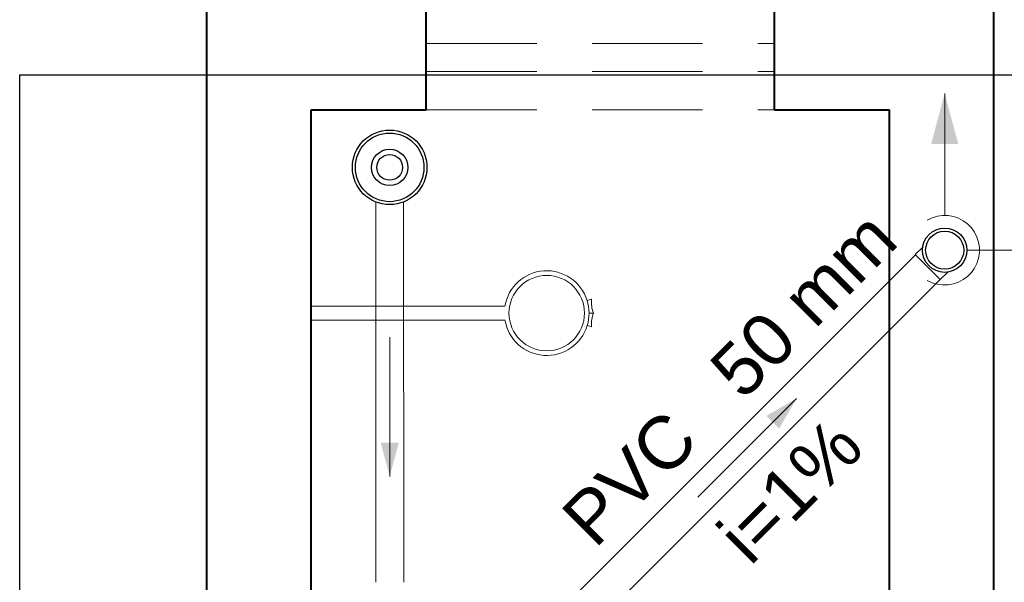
# Model space of a CAD drawing. Header units: millimetres. Extents: x 53 to 3943, y 29 to 3483.
# Tile 12 of 52: x 3866.24 to 3869.07, y 3426.01 to 3427.62. Entities that reach past the tile are written whole.
import ezdxf

# ---------------------------------------------------------------- set-up
doc = ezdxf.new("R2010")
doc.units = ezdxf.units.MM
doc.header["$MEASUREMENT"] = 0
doc.linetypes.add('HIDDEN2', pattern=[0.47625, 0.3175, -0.15875])
for name, color, linetype, lineweight in [('CV-Condutos', 1, 'Continuous', 5), ('CV-Indicação coluna', 5, 'Continuous', 5), ('CV-Sentido conduto', 9, 'Continuous', 5), ('CV-Textos conduto', 7, 'Continuous', 5), ('DI-Detalhes', 1, 'Continuous', 30), ('MB_ALVENARIA', 7, 'Continuous', 40), ('MB_ESQUADRIA', 7, 'Continuous', 5), ('MB_MOBILIÁRIO', 8, 'Continuous', 13), ('TQ-Condutos', 3, 'Continuous', 5), ('TQ-Sentido conduto', 9, 'Continuous', 5)]:
    doc.layers.add(name, color=color, linetype=linetype, lineweight=lineweight)
doc.layers.add('Simbolos', color=5, linetype='Continuous')
doc.layers.add('Simbolos_int', color=2, linetype='Continuous')
doc.styles.add('Arial', font='arial.ttf')

msp = doc.modelspace()

# ---------------------------------------------------------------- hatches: boundary and pattern name
at = {"layer": 'CV-Condutos', "linetype": 'Continuous'}
msp.add_hatch(color=256, dxfattribs=at).paths.add_polyline_path([(3868.8991, 3427.413), (3868.8603, 3427.2681), (3868.938, 3427.2681)])
at = {"layer": 'CV-Sentido conduto', "linetype": 'Continuous'}
msp.add_hatch(color=256, dxfattribs=at).paths.add_polyline_path([(3868.4736, 3426.5374), (3868.387, 3426.4874), (3868.4236, 3426.4508)])
at = {"layer": 'TQ-Sentido conduto', "linetype": 'Continuous'}
msp.add_hatch(color=256, dxfattribs=at).paths.add_polyline_path([(3867.3059, 3426.3138), (3867.3317, 3426.4104), (3867.28, 3426.4104)])

# ---------------------------------------------------------------- linework, layer by layer
at = {"layer": 'CV-Condutos'}
for p, q in [((3867.8288, 3425.9634), (3868.8153, 3426.9498)), ((3867.8996, 3425.8927), (3868.886, 3426.8791))]:
    msp.add_line(p, q, dxfattribs=at)
for points in [[(3868.8991, 3427.063), (3868.8991, 3427.413)], [(3868.8491, 3426.8764), (3868.8631, 3426.8697), (3868.878, 3426.8652), (3868.8933, 3426.8631), (3868.9088, 3426.8634), (3868.9241, 3426.8661), (3868.9388, 3426.8711), (3868.9525, 3426.8784), (3868.9649, 3426.8876), (3868.9758, 3426.8987), (3868.9848, 3426.9113), (3868.9917, 3426.9251), (3868.9965, 3426.9399), (3868.9988, 3426.9552), (3868.9988, 3426.9707), (3868.9965, 3426.986), (3868.9917, 3427.0008), (3868.9848, 3427.0146), (3868.9758, 3427.0272), (3868.9649, 3427.0383), (3868.9525, 3427.0476), (3868.9388, 3427.0548), (3868.9241, 3427.0598), (3868.9088, 3427.0625), (3868.8933, 3427.0628), (3868.878, 3427.0607), (3868.8631, 3427.0563), (3868.8491, 3427.0496)]]:
    msp.add_lwpolyline(points, dxfattribs=at)
at = {"layer": 'CV-Indicação coluna'}
msp.add_line((3869.7259, 3426.963), (3868.9627, 3426.963), dxfattribs=at)
at = {"layer": 'CV-Sentido conduto'}
msp.add_lwpolyline([(3868.1908, 3426.2546), (3868.4736, 3426.5374)], dxfattribs=at)
at = {"layer": 'DI-Detalhes'}
msp.add_lwpolyline([(3866.2434, 3427.4661), (3889.9829, 3427.4661), (3889.9829, 3423.1976), (3866.2434, 3423.1976), (3866.2434, 3427.4661)], dxfattribs=at)
at = {"layer": 'MB_ALVENARIA'}
for p, q in [((3866.7803, 3392.9457), (3866.7803, 3482.7857)), ((3867.0803, 3423.4257), (3867.0803, 3427.3657))]:
    msp.add_line(p, q, dxfattribs=at)
for points in [[(3869.0403, 3424.9257), (3869.0403, 3428.0957)], [(3867.4103, 3427.3657), (3867.4103, 3427.6657)], [(3868.4103, 3427.3657), (3868.4103, 3427.6657)], [(3867.0803, 3427.3657), (3867.4103, 3427.3657)], [(3868.4103, 3427.3657), (3868.7403, 3427.3657)], [(3868.7403, 3424.9257), (3868.7403, 3427.3657)]]:
    msp.add_lwpolyline(points, dxfattribs=at)
at = {"layer": 'MB_ESQUADRIA', "linetype": 'HIDDEN2'}
for points in [[(3867.4103, 3427.5557), (3868.4103, 3427.5557)], [(3867.4103, 3427.4757), (3868.4103, 3427.4757)], [(3867.4103, 3427.3657), (3868.4103, 3427.3657)]]:
    msp.add_lwpolyline(points, dxfattribs=at)
at = {"layer": 'MB_MOBILIÁRIO'}
for p, q in [((3867.8838, 3426.8223), (3867.8725, 3426.8187)), ((3867.6365, 3426.8024), (3867.0803, 3426.8024)), ((3867.0803, 3426.7624), (3867.0803, 3426.8024)), ((3867.6365, 3426.7624), (3867.0803, 3426.7624)), ((3867.891, 3426.7824), (3867.878, 3426.7824)), ((3867.891, 3426.7824), (3867.878, 3426.7824)), ((3867.8727, 3426.7469), (3867.8837, 3426.7435))]:
    msp.add_line(p, q, dxfattribs=at)
msp.add_circle((3867.7565, 3426.7824), 0.1083, dxfattribs=at)
for centre, radius, start, end in [((3867.7565, 3426.7824), 0.1216, 17.388, 170.5313), ((3867.7565, 3426.7824), 0.1216, 343.0092, 17.388), ((3867.8841, 3426.8213), 0.00097, 353.9787, 107.388), ((3867.9622, 3426.8131), 0.0775, 173.9787, 203.3533), ((3867.7565, 3426.7824), 0.1216, 189.4687, 343.0092), ((3867.9622, 3426.7517), 0.0775, 156.6467, 185.2895), ((3867.884, 3426.7444), 0.00097, 253.0092, 5.2895)]:
    msp.add_arc(centre, radius, start, end, dxfattribs=at)
at = {"layer": 'Simbolos'}
for p, q in [((3868.8361, 3426.9717), (3868.8148, 3426.9503)), ((3868.9078, 3426.9), (3868.8865, 3426.8786))]:
    msp.add_line(p, q, dxfattribs=at)
for centre, radius in [((3867.3056, 3427.2007), 0.107), ((3867.3056, 3427.2007), 0.052), ((3868.8991, 3426.963), 0.0636)]:
    msp.add_circle(centre, radius, dxfattribs=at)
at = {"layer": 'Simbolos_int'}
msp.add_line((3868.8148, 3426.9503), (3868.8865, 3426.8786), dxfattribs=at)
for centre, radius in [((3867.3056, 3427.2007), 0.0985), ((3867.3056, 3427.2007), 0.037), ((3868.8991, 3426.963), 0.0547)]:
    msp.add_circle(centre, radius, dxfattribs=at)
at = {"layer": 'TQ-Condutos'}
for p, q in [((3867.2656, 3427.1015), (3867.266, 3426.0098)), ((3867.3456, 3427.1015), (3867.346, 3426.0098))]:
    msp.add_line(p, q, dxfattribs=at)
at = {"layer": 'TQ-Sentido conduto'}
msp.add_lwpolyline([(3867.3058, 3426.7138), (3867.3059, 3426.3138)], dxfattribs=at)

# ---------------------------------------------------------------- texts
at = {"layer": 'CV-Textos conduto', "char_height": 0.15, "rotation": 45.0001, "line_spacing_factor": 0.6, "style": 'Arial'}
for s, insert, width, attachment_point in [('50 mm', (3868.3212, 3426.5272), 1.283584, 7), ('PVC', (3868.201, 3426.407), 0.863584, 9), ('i=1%', (3868.5086, 3426.2196), 0.945615, 8)]:
    msp.add_mtext(s, dxfattribs=dict(at, insert=insert, width=width, attachment_point=attachment_point))

doc.saveas('drawing.dxf')
